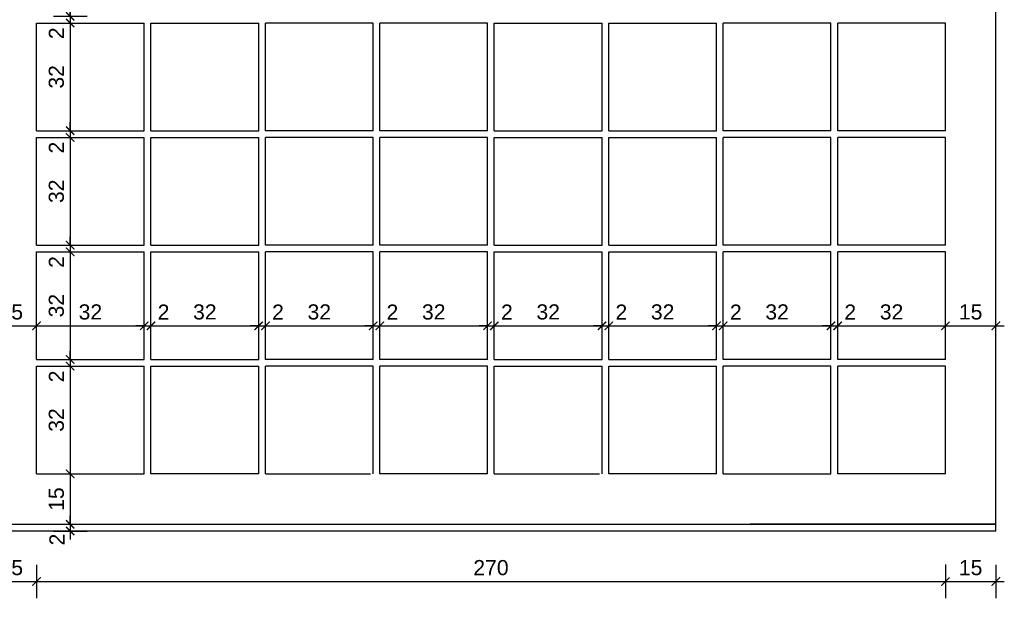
# Model space of a CAD drawing. Header units: millimetres. Extents: x 167273 to 188273, y -125105 to -88145.
# Tile 41 of 210: x 175360 to 175653, y -124133 to -123961. Entities that reach past the tile are written whole.
import ezdxf

# ---------------------------------------------------------------- set-up
doc = ezdxf.new("R2010")
doc.units = ezdxf.units.MM
doc.header["$PDMODE"] = 35
doc.header["$PDSIZE"] = 5
for name, color, linetype in [('a-wymiary', 9, 'Continuous'), ('b-widokowa', 7, 'Continuous'), ('WYMIAR_PODST', 161, 'Continuous')]:
    doc.layers.add(name, color=color, linetype=linetype)
doc.styles.add('PPAB_25', font='ARIAL.TTF', dxfattribs={"height": 4.5})
doc.dimstyles.new('PPAB_25', dxfattribs={"dimscale": 0, "dimtxt": 4.5, "dimasz": 2.5, "dimexe": 5, "dimexo": 5, "dimgap": 1.8, "dimtad": 1, "dimdec": 0, "dimrnd": 0.5, "dimzin": 0, "dimdsep": 46, "dimtxsty": 'PPAB_25', "dimblk": 'ARCHTICK', "dimcen": 0.09, "dimdle": 2.5, "dimclrd": 9, "dimclre": 9, "dimclrt": 161, "dimadec": 0, "dimazin": 0, "dimtfac": 1, "dimtdec": 0, "dimtofl": 0, "dimtmove": 2, "dimatfit": 3, "dimldrblk": 'ARCHTICK', "dimfxl": 0, "dimtolj": 1, "dimtzin": 0, "dimarcsym": 0})

# ---------------------------------------------------------------- blocks, each defined once
blk = doc.blocks.new('_ArchTick')
at = {"layer": 'WYMIAR_PODST', "color": 0, "const_width": 0.15}
blk.add_lwpolyline([(-0.5, -0.5), (0.5, 0.5)], dxfattribs=at)
blk = doc.blocks.new('*D459')
at = {"layer": 'a-wymiary', "color": 9, "lineweight": -2}
for p, q in [((175375.01, -123925.71), (175375.01, -123962.71)), ((175370.01, -123928.21), (175380.01, -123928.21)), ((175370.01, -123960.21), (175380.01, -123960.21))]:
    blk.add_line(p, q, dxfattribs=at)
at = {"layer": 'Defpoints', "color": 0}
for p in [(175365.01, -123928.21), (175365.01, -123960.21), (175375.01, -123960.21)]:
    blk.add_point(p, dxfattribs=at)
at = {"layer": 'a-wymiary', "color": 9, "lineweight": -2, "xscale": 2.5, "yscale": 2.5, "zscale": 2.5}
for p, rotation in [((175375.01, -123928.21), 90), ((175375.01, -123960.21), 270)]:
    blk.add_blockref('_ArchTick', p, dxfattribs=dict(at, rotation=rotation))
at = {"layer": 'a-wymiary', "color": 161, "insert": (175370.91, -123944.21), "char_height": 4.5, "attachment_point": 5, "rotation": 90, "style": 'PPAB_25'}
blk.add_mtext('\\A1;32', dxfattribs=at)
blk = doc.blocks.new('*D460')
at = {"layer": 'a-wymiary', "color": 9, "lineweight": -2}
for p, q in [((175375.01, -123959.71), (175375.01, -123996.71)), ((175370.01, -123962.21), (175380.01, -123962.21)), ((175370.01, -123994.21), (175380.01, -123994.21))]:
    blk.add_line(p, q, dxfattribs=at)
at = {"layer": 'Defpoints', "color": 0}
for p in [(175365.01, -123962.21), (175365.01, -123994.21), (175375.01, -123994.21)]:
    blk.add_point(p, dxfattribs=at)
at = {"layer": 'a-wymiary', "color": 9, "lineweight": -2, "xscale": 2.5, "yscale": 2.5, "zscale": 2.5}
for p, rotation in [((175375.01, -123962.21), 90), ((175375.01, -123994.21), 270)]:
    blk.add_blockref('_ArchTick', p, dxfattribs=dict(at, rotation=rotation))
at = {"layer": 'a-wymiary', "color": 161, "insert": (175370.91, -123978.21), "char_height": 4.5, "attachment_point": 5, "rotation": 90, "style": 'PPAB_25'}
blk.add_mtext('\\A1;32', dxfattribs=at)
blk = doc.blocks.new('*D461')
at = {"layer": 'a-wymiary', "color": 9, "lineweight": -2}
for p, q in [((175370.01, -123996.21), (175380.01, -123996.21)), ((175375.01, -123993.71), (175375.01, -124030.71)), ((175370.01, -124028.21), (175380.01, -124028.21))]:
    blk.add_line(p, q, dxfattribs=at)
at = {"layer": 'Defpoints', "color": 0}
for p in [(175365.01, -123996.21), (175365.01, -124028.21), (175375.01, -124028.21)]:
    blk.add_point(p, dxfattribs=at)
at = {"layer": 'a-wymiary', "color": 9, "lineweight": -2, "xscale": 2.5, "yscale": 2.5, "zscale": 2.5}
for p, rotation in [((175375.01, -123996.21), 90), ((175375.01, -124028.21), 270)]:
    blk.add_blockref('_ArchTick', p, dxfattribs=dict(at, rotation=rotation))
at = {"layer": 'a-wymiary', "color": 161, "insert": (175370.91, -124012.21), "char_height": 4.5, "attachment_point": 5, "rotation": 90, "style": 'PPAB_25'}
blk.add_mtext('\\A1;32', dxfattribs=at)
blk = doc.blocks.new('*D462')
at = {"layer": 'a-wymiary', "color": 9, "lineweight": -2}
for p, q in [((175375.01, -124027.71), (175375.01, -124064.71)), ((175370.01, -124030.21), (175380.01, -124030.21)), ((175370.01, -124062.21), (175380.01, -124062.21))]:
    blk.add_line(p, q, dxfattribs=at)
at = {"layer": 'Defpoints', "color": 0}
for p in [(175365.01, -124030.21), (175365.01, -124062.21), (175375.01, -124062.21)]:
    blk.add_point(p, dxfattribs=at)
at = {"layer": 'a-wymiary', "color": 9, "lineweight": -2, "xscale": 2.5, "yscale": 2.5, "zscale": 2.5}
for p, rotation in [((175375.01, -124030.21), 90), ((175375.01, -124062.21), 270)]:
    blk.add_blockref('_ArchTick', p, dxfattribs=dict(at, rotation=rotation))
at = {"layer": 'a-wymiary', "color": 161, "insert": (175370.91, -124046.21), "char_height": 4.5, "attachment_point": 5, "rotation": 90, "style": 'PPAB_25'}
blk.add_mtext('\\A1;32', dxfattribs=at)
blk = doc.blocks.new('*D463')
at = {"layer": 'a-wymiary', "color": 9, "lineweight": -2}
for p, q in [((175375.01, -124062.21), (175375.01, -124059.71)), ((175370.01, -124062.21), (175380.01, -124062.21)), ((175370.01, -124064.21), (175380.01, -124064.21)), ((175375.01, -124064.21), (175375.01, -124066.71))]:
    blk.add_line(p, q, dxfattribs=at)
at = {"layer": 'Defpoints', "color": 0}
for p in [(175365.01, -124062.21), (175365.01, -124064.21), (175375.01, -124064.21)]:
    blk.add_point(p, dxfattribs=at)
at = {"layer": 'a-wymiary', "color": 9, "lineweight": -2, "xscale": 2.5, "yscale": 2.5, "zscale": 2.5}
for p, rotation in [((175375.01, -124062.21), 270), ((175375.01, -124064.21), 90)]:
    blk.add_blockref('_ArchTick', p, dxfattribs=dict(at, rotation=rotation))
at = {"layer": 'a-wymiary', "color": 161, "insert": (175370.91, -124067.24), "char_height": 4.5, "attachment_point": 5, "rotation": 90, "style": 'PPAB_25'}
blk.add_mtext('\\A1;2', dxfattribs=at)
blk = doc.blocks.new('*D464')
at = {"layer": 'a-wymiary', "color": 9, "lineweight": -2}
for p, q in [((175375.01, -124061.71), (175375.01, -124098.71)), ((175370.01, -124064.21), (175380.01, -124064.21)), ((175370.01, -124096.21), (175380.01, -124096.21))]:
    blk.add_line(p, q, dxfattribs=at)
at = {"layer": 'Defpoints', "color": 0}
for p in [(175365.01, -124064.21), (175365.01, -124096.21), (175375.01, -124096.21)]:
    blk.add_point(p, dxfattribs=at)
at = {"layer": 'a-wymiary', "color": 9, "lineweight": -2, "xscale": 2.5, "yscale": 2.5, "zscale": 2.5}
for p, rotation in [((175375.01, -124064.21), 90), ((175375.01, -124096.21), 270)]:
    blk.add_blockref('_ArchTick', p, dxfattribs=dict(at, rotation=rotation))
at = {"layer": 'a-wymiary', "color": 161, "insert": (175370.91, -124080.21), "char_height": 4.5, "attachment_point": 5, "rotation": 90, "style": 'PPAB_25'}
blk.add_mtext('\\A1;32', dxfattribs=at)
blk = doc.blocks.new('*D465')
at = {"layer": 'a-wymiary', "color": 9, "lineweight": -2}
for p, q in [((175375.01, -124093.71), (175375.01, -124113.71)), ((175370.01, -124096.21), (175380.01, -124096.21)), ((175370.01, -124111.21), (175380.01, -124111.21))]:
    blk.add_line(p, q, dxfattribs=at)
at = {"layer": 'Defpoints', "color": 0}
for p in [(175365.01, -124096.21), (175365.01, -124111.21), (175375.01, -124111.21)]:
    blk.add_point(p, dxfattribs=at)
at = {"layer": 'a-wymiary', "color": 9, "lineweight": -2, "xscale": 2.5, "yscale": 2.5, "zscale": 2.5}
for p, rotation in [((175375.01, -124096.21), 90), ((175375.01, -124111.21), 270)]:
    blk.add_blockref('_ArchTick', p, dxfattribs=dict(at, rotation=rotation))
at = {"layer": 'a-wymiary', "color": 161, "insert": (175370.91, -124103.71), "char_height": 4.5, "attachment_point": 5, "rotation": 90, "style": 'PPAB_25'}
blk.add_mtext('\\A1;15', dxfattribs=at)
blk = doc.blocks.new('*D466')
at = {"layer": 'a-wymiary', "color": 9, "lineweight": -2}
for p, q in [((175375.01, -124111.21), (175375.01, -124108.71)), ((175370.01, -124111.21), (175380.01, -124111.21)), ((175370.01, -124113.21), (175380.01, -124113.21)), ((175375.01, -124113.21), (175375.01, -124115.71))]:
    blk.add_line(p, q, dxfattribs=at)
at = {"layer": 'Defpoints', "color": 0}
for p in [(175365.01, -124111.21), (175365.01, -124113.21), (175375.01, -124113.21)]:
    blk.add_point(p, dxfattribs=at)
at = {"layer": 'a-wymiary', "color": 9, "lineweight": -2, "xscale": 2.5, "yscale": 2.5, "zscale": 2.5}
for p, rotation in [((175375.01, -124111.21), 270), ((175375.01, -124113.21), 90)]:
    blk.add_blockref('_ArchTick', p, dxfattribs=dict(at, rotation=rotation))
at = {"layer": 'a-wymiary', "color": 161, "insert": (175371.08, -124115.74), "char_height": 4.5, "attachment_point": 5, "rotation": 90, "style": 'PPAB_25'}
blk.add_mtext('\\A1;2', dxfattribs=at)
blk = doc.blocks.new('*D467')
at = {"layer": 'a-wymiary', "color": 9, "lineweight": -2}
for p, q in [((175375.01, -124028.21), (175375.01, -124025.71)), ((175370.01, -124028.21), (175380.01, -124028.21)), ((175370.01, -124030.21), (175380.01, -124030.21)), ((175375.01, -124030.21), (175375.01, -124032.71))]:
    blk.add_line(p, q, dxfattribs=at)
at = {"layer": 'Defpoints', "color": 0}
for p in [(175365.01, -124028.21), (175365.01, -124030.21), (175375.01, -124030.21)]:
    blk.add_point(p, dxfattribs=at)
at = {"layer": 'a-wymiary', "color": 9, "lineweight": -2, "xscale": 2.5, "yscale": 2.5, "zscale": 2.5}
for p, rotation in [((175375.01, -124028.21), 270), ((175375.01, -124030.21), 90)]:
    blk.add_blockref('_ArchTick', p, dxfattribs=dict(at, rotation=rotation))
at = {"layer": 'a-wymiary', "color": 161, "insert": (175370.91, -124033.24), "char_height": 4.5, "attachment_point": 5, "rotation": 90, "style": 'PPAB_25'}
blk.add_mtext('\\A1;2', dxfattribs=at)
blk = doc.blocks.new('*D468')
at = {"layer": 'a-wymiary', "color": 9, "lineweight": -2}
for p, q in [((175375.01, -123994.21), (175375.01, -123991.71)), ((175370.01, -123994.21), (175380.01, -123994.21)), ((175370.01, -123996.21), (175380.01, -123996.21)), ((175375.01, -123996.21), (175375.01, -123998.71))]:
    blk.add_line(p, q, dxfattribs=at)
at = {"layer": 'Defpoints', "color": 0}
for p in [(175365.01, -123994.21), (175365.01, -123996.21), (175375.01, -123996.21)]:
    blk.add_point(p, dxfattribs=at)
at = {"layer": 'a-wymiary', "color": 9, "lineweight": -2, "xscale": 2.5, "yscale": 2.5, "zscale": 2.5}
for p, rotation in [((175375.01, -123994.21), 270), ((175375.01, -123996.21), 90)]:
    blk.add_blockref('_ArchTick', p, dxfattribs=dict(at, rotation=rotation))
at = {"layer": 'a-wymiary', "color": 161, "insert": (175370.91, -123999.24), "char_height": 4.5, "attachment_point": 5, "rotation": 90, "style": 'PPAB_25'}
blk.add_mtext('\\A1;2', dxfattribs=at)
blk = doc.blocks.new('*D469')
at = {"layer": 'a-wymiary', "color": 9, "lineweight": -2}
for p, q in [((175375.01, -123960.21), (175375.01, -123957.71)), ((175370.01, -123960.21), (175380.01, -123960.21)), ((175370.01, -123962.21), (175380.01, -123962.21)), ((175375.01, -123962.21), (175375.01, -123964.71))]:
    blk.add_line(p, q, dxfattribs=at)
at = {"layer": 'Defpoints', "color": 0}
for p in [(175365.01, -123960.21), (175365.01, -123962.21), (175375.01, -123962.21)]:
    blk.add_point(p, dxfattribs=at)
at = {"layer": 'a-wymiary', "color": 9, "lineweight": -2, "xscale": 2.5, "yscale": 2.5, "zscale": 2.5}
for p, rotation in [((175375.01, -123960.21), 270), ((175375.01, -123962.21), 90)]:
    blk.add_blockref('_ArchTick', p, dxfattribs=dict(at, rotation=rotation))
at = {"layer": 'a-wymiary', "color": 161, "insert": (175370.91, -123965.24), "char_height": 4.5, "attachment_point": 5, "rotation": 90, "style": 'PPAB_25'}
blk.add_mtext('\\A1;2', dxfattribs=at)
blk = doc.blocks.new('*D471')
at = {"layer": 'a-wymiary', "color": 9, "lineweight": -2}
for p, q in [((175350.01, -124057.21), (175350.01, -124047.21)), ((175365.01, -124057.21), (175365.01, -124047.21)), ((175347.51, -124052.21), (175367.51, -124052.21))]:
    blk.add_line(p, q, dxfattribs=at)
at = {"layer": 'Defpoints', "color": 0}
for p in [(175365.01, -124052.21), (175350.01, -124062.21), (175365.01, -124062.21)]:
    blk.add_point(p, dxfattribs=at)
at = {"layer": 'a-wymiary', "color": 9, "lineweight": -2, "xscale": 2.5, "yscale": 2.5, "zscale": 2.5, "rotation": 180}
blk.add_blockref('_ArchTick', (175350.01, -124052.21), dxfattribs=at)
at = {"layer": 'a-wymiary', "color": 9, "lineweight": -2, "xscale": 2.5, "yscale": 2.5, "zscale": 2.5}
blk.add_blockref('_ArchTick', (175365.01, -124052.21), dxfattribs=at)
at = {"layer": 'a-wymiary', "color": 161, "insert": (175357.51, -124048.11), "char_height": 4.5, "attachment_point": 5, "style": 'PPAB_25'}
blk.add_mtext('\\A1;15', dxfattribs=at)
blk = doc.blocks.new('*D472')
at = {"layer": 'a-wymiary', "color": 9, "lineweight": -2}
for p, q in [((175365.01, -124057.21), (175365.01, -124047.21)), ((175397.01, -124057.21), (175397.01, -124047.21)), ((175362.51, -124052.21), (175399.51, -124052.21))]:
    blk.add_line(p, q, dxfattribs=at)
at = {"layer": 'Defpoints', "color": 0}
for p in [(175397.01, -124052.21), (175365.01, -124062.21), (175397.01, -124062.21)]:
    blk.add_point(p, dxfattribs=at)
at = {"layer": 'a-wymiary', "color": 9, "lineweight": -2, "xscale": 2.5, "yscale": 2.5, "zscale": 2.5, "rotation": 180}
blk.add_blockref('_ArchTick', (175365.01, -124052.21), dxfattribs=at)
at = {"layer": 'a-wymiary', "color": 9, "lineweight": -2, "xscale": 2.5, "yscale": 2.5, "zscale": 2.5}
blk.add_blockref('_ArchTick', (175397.01, -124052.21), dxfattribs=at)
at = {"layer": 'a-wymiary', "color": 161, "insert": (175381.01, -124048.11), "char_height": 4.5, "attachment_point": 5, "style": 'PPAB_25'}
blk.add_mtext('\\A1;32', dxfattribs=at)
blk = doc.blocks.new('*D473')
at = {"layer": 'a-wymiary', "color": 9, "lineweight": -2}
for p, q in [((175397.01, -124057.21), (175397.01, -124047.21)), ((175399.01, -124057.21), (175399.01, -124047.21)), ((175397.01, -124052.21), (175394.51, -124052.21)), ((175399.01, -124052.21), (175401.51, -124052.21))]:
    blk.add_line(p, q, dxfattribs=at)
at = {"layer": 'Defpoints', "color": 0}
for p in [(175399.01, -124052.21), (175397.01, -124062.21), (175399.01, -124062.21)]:
    blk.add_point(p, dxfattribs=at)
at = {"layer": 'a-wymiary', "color": 9, "lineweight": -2, "xscale": 2.5, "yscale": 2.5, "zscale": 2.5}
blk.add_blockref('_ArchTick', (175397.01, -124052.21), dxfattribs=at)
at = {"layer": 'a-wymiary', "color": 9, "lineweight": -2, "xscale": 2.5, "yscale": 2.5, "zscale": 2.5, "rotation": 180}
blk.add_blockref('_ArchTick', (175399.01, -124052.21), dxfattribs=at)
at = {"layer": 'a-wymiary', "color": 161, "insert": (175402.74, -124048.13), "char_height": 4.5, "attachment_point": 5, "style": 'PPAB_25'}
blk.add_mtext('\\A1;2', dxfattribs=at)
blk = doc.blocks.new('*D474')
at = {"layer": 'a-wymiary', "color": 9, "lineweight": -2}
for p, q in [((175399.01, -124057.21), (175399.01, -124047.21)), ((175431.01, -124057.21), (175431.01, -124047.21)), ((175396.51, -124052.21), (175433.51, -124052.21))]:
    blk.add_line(p, q, dxfattribs=at)
at = {"layer": 'Defpoints', "color": 0}
for p in [(175431.01, -124052.21), (175399.01, -124062.21), (175431.01, -124062.21)]:
    blk.add_point(p, dxfattribs=at)
at = {"layer": 'a-wymiary', "color": 9, "lineweight": -2, "xscale": 2.5, "yscale": 2.5, "zscale": 2.5, "rotation": 180}
blk.add_blockref('_ArchTick', (175399.01, -124052.21), dxfattribs=at)
at = {"layer": 'a-wymiary', "color": 9, "lineweight": -2, "xscale": 2.5, "yscale": 2.5, "zscale": 2.5}
blk.add_blockref('_ArchTick', (175431.01, -124052.21), dxfattribs=at)
at = {"layer": 'a-wymiary', "color": 161, "insert": (175415.01, -124048.11), "char_height": 4.5, "attachment_point": 5, "style": 'PPAB_25'}
blk.add_mtext('\\A1;32', dxfattribs=at)
blk = doc.blocks.new('*D475')
at = {"layer": 'a-wymiary', "color": 9, "lineweight": -2}
for p, q in [((175433.01, -124057.21), (175433.01, -124047.21)), ((175465.01, -124057.21), (175465.01, -124047.21)), ((175430.51, -124052.21), (175467.51, -124052.21))]:
    blk.add_line(p, q, dxfattribs=at)
at = {"layer": 'Defpoints', "color": 0}
for p in [(175465.01, -124052.21), (175433.01, -124062.21), (175465.01, -124062.21)]:
    blk.add_point(p, dxfattribs=at)
at = {"layer": 'a-wymiary', "color": 9, "lineweight": -2, "xscale": 2.5, "yscale": 2.5, "zscale": 2.5, "rotation": 180}
blk.add_blockref('_ArchTick', (175433.01, -124052.21), dxfattribs=at)
at = {"layer": 'a-wymiary', "color": 9, "lineweight": -2, "xscale": 2.5, "yscale": 2.5, "zscale": 2.5}
blk.add_blockref('_ArchTick', (175465.01, -124052.21), dxfattribs=at)
at = {"layer": 'a-wymiary', "color": 161, "insert": (175449.01, -124048.11), "char_height": 4.5, "attachment_point": 5, "style": 'PPAB_25'}
blk.add_mtext('\\A1;32', dxfattribs=at)
blk = doc.blocks.new('*D476')
at = {"layer": 'a-wymiary', "color": 9, "lineweight": -2}
for p, q in [((175467.01, -124057.21), (175467.01, -124047.21)), ((175499.01, -124057.21), (175499.01, -124047.21)), ((175464.51, -124052.21), (175501.51, -124052.21))]:
    blk.add_line(p, q, dxfattribs=at)
at = {"layer": 'Defpoints', "color": 0}
for p in [(175499.01, -124052.21), (175467.01, -124062.21), (175499.01, -124062.21)]:
    blk.add_point(p, dxfattribs=at)
at = {"layer": 'a-wymiary', "color": 9, "lineweight": -2, "xscale": 2.5, "yscale": 2.5, "zscale": 2.5, "rotation": 180}
blk.add_blockref('_ArchTick', (175467.01, -124052.21), dxfattribs=at)
at = {"layer": 'a-wymiary', "color": 9, "lineweight": -2, "xscale": 2.5, "yscale": 2.5, "zscale": 2.5}
blk.add_blockref('_ArchTick', (175499.01, -124052.21), dxfattribs=at)
at = {"layer": 'a-wymiary', "color": 161, "insert": (175483.01, -124048.11), "char_height": 4.5, "attachment_point": 5, "style": 'PPAB_25'}
blk.add_mtext('\\A1;32', dxfattribs=at)
blk = doc.blocks.new('*D477')
at = {"layer": 'a-wymiary', "color": 9, "lineweight": -2}
for p, q in [((175501.01, -124057.21), (175501.01, -124047.21)), ((175533.01, -124057.21), (175533.01, -124047.21)), ((175498.51, -124052.21), (175535.51, -124052.21))]:
    blk.add_line(p, q, dxfattribs=at)
at = {"layer": 'Defpoints', "color": 0}
for p in [(175533.01, -124052.21), (175501.01, -124062.21), (175533.01, -124062.21)]:
    blk.add_point(p, dxfattribs=at)
at = {"layer": 'a-wymiary', "color": 9, "lineweight": -2, "xscale": 2.5, "yscale": 2.5, "zscale": 2.5, "rotation": 180}
blk.add_blockref('_ArchTick', (175501.01, -124052.21), dxfattribs=at)
at = {"layer": 'a-wymiary', "color": 9, "lineweight": -2, "xscale": 2.5, "yscale": 2.5, "zscale": 2.5}
blk.add_blockref('_ArchTick', (175533.01, -124052.21), dxfattribs=at)
at = {"layer": 'a-wymiary', "color": 161, "insert": (175517.01, -124048.11), "char_height": 4.5, "attachment_point": 5, "style": 'PPAB_25'}
blk.add_mtext('\\A1;32', dxfattribs=at)
blk = doc.blocks.new('*D478')
at = {"layer": 'a-wymiary', "color": 9, "lineweight": -2}
for p, q in [((175535.01, -124057.21), (175535.01, -124047.21)), ((175567.01, -124057.21), (175567.01, -124047.21)), ((175532.51, -124052.21), (175569.51, -124052.21))]:
    blk.add_line(p, q, dxfattribs=at)
at = {"layer": 'Defpoints', "color": 0}
for p in [(175567.01, -124052.21), (175535.01, -124062.21), (175567.01, -124062.21)]:
    blk.add_point(p, dxfattribs=at)
at = {"layer": 'a-wymiary', "color": 9, "lineweight": -2, "xscale": 2.5, "yscale": 2.5, "zscale": 2.5, "rotation": 180}
blk.add_blockref('_ArchTick', (175535.01, -124052.21), dxfattribs=at)
at = {"layer": 'a-wymiary', "color": 9, "lineweight": -2, "xscale": 2.5, "yscale": 2.5, "zscale": 2.5}
blk.add_blockref('_ArchTick', (175567.01, -124052.21), dxfattribs=at)
at = {"layer": 'a-wymiary', "color": 161, "insert": (175551.01, -124048.11), "char_height": 4.5, "attachment_point": 5, "style": 'PPAB_25'}
blk.add_mtext('\\A1;32', dxfattribs=at)
blk = doc.blocks.new('*D479')
at = {"layer": 'a-wymiary', "color": 9, "lineweight": -2}
for p, q in [((175569.01, -124057.21), (175569.01, -124047.21)), ((175601.01, -124057.21), (175601.01, -124047.21)), ((175566.51, -124052.21), (175603.51, -124052.21))]:
    blk.add_line(p, q, dxfattribs=at)
at = {"layer": 'Defpoints', "color": 0}
for p in [(175601.01, -124052.21), (175569.01, -124062.21), (175601.01, -124062.21)]:
    blk.add_point(p, dxfattribs=at)
at = {"layer": 'a-wymiary', "color": 9, "lineweight": -2, "xscale": 2.5, "yscale": 2.5, "zscale": 2.5, "rotation": 180}
blk.add_blockref('_ArchTick', (175569.01, -124052.21), dxfattribs=at)
at = {"layer": 'a-wymiary', "color": 9, "lineweight": -2, "xscale": 2.5, "yscale": 2.5, "zscale": 2.5}
blk.add_blockref('_ArchTick', (175601.01, -124052.21), dxfattribs=at)
at = {"layer": 'a-wymiary', "color": 161, "insert": (175585.01, -124048.11), "char_height": 4.5, "attachment_point": 5, "style": 'PPAB_25'}
blk.add_mtext('\\A1;32', dxfattribs=at)
blk = doc.blocks.new('*D480')
at = {"layer": 'a-wymiary', "color": 9, "lineweight": -2}
for p, q in [((175603.01, -124057.21), (175603.01, -124047.21)), ((175635.01, -124057.21), (175635.01, -124047.21)), ((175600.51, -124052.21), (175637.51, -124052.21))]:
    blk.add_line(p, q, dxfattribs=at)
at = {"layer": 'Defpoints', "color": 0}
for p in [(175635.01, -124052.21), (175603.01, -124062.21), (175635.01, -124062.21)]:
    blk.add_point(p, dxfattribs=at)
at = {"layer": 'a-wymiary', "color": 9, "lineweight": -2, "xscale": 2.5, "yscale": 2.5, "zscale": 2.5, "rotation": 180}
blk.add_blockref('_ArchTick', (175603.01, -124052.21), dxfattribs=at)
at = {"layer": 'a-wymiary', "color": 9, "lineweight": -2, "xscale": 2.5, "yscale": 2.5, "zscale": 2.5}
blk.add_blockref('_ArchTick', (175635.01, -124052.21), dxfattribs=at)
at = {"layer": 'a-wymiary', "color": 161, "insert": (175619.01, -124048.11), "char_height": 4.5, "attachment_point": 5, "style": 'PPAB_25'}
blk.add_mtext('\\A1;32', dxfattribs=at)
blk = doc.blocks.new('*D481')
at = {"layer": 'a-wymiary', "color": 9, "lineweight": -2}
for p, q in [((175635.01, -124057.21), (175635.01, -124047.21)), ((175650.01, -124057.21), (175650.01, -124047.21)), ((175632.51, -124052.21), (175652.51, -124052.21))]:
    blk.add_line(p, q, dxfattribs=at)
at = {"layer": 'Defpoints', "color": 0}
for p in [(175650.01, -124052.21), (175635.01, -124062.21), (175650.01, -124062.21)]:
    blk.add_point(p, dxfattribs=at)
at = {"layer": 'a-wymiary', "color": 9, "lineweight": -2, "xscale": 2.5, "yscale": 2.5, "zscale": 2.5, "rotation": 180}
blk.add_blockref('_ArchTick', (175635.01, -124052.21), dxfattribs=at)
at = {"layer": 'a-wymiary', "color": 9, "lineweight": -2, "xscale": 2.5, "yscale": 2.5, "zscale": 2.5}
blk.add_blockref('_ArchTick', (175650.01, -124052.21), dxfattribs=at)
at = {"layer": 'a-wymiary', "color": 161, "insert": (175642.51, -124048.11), "char_height": 4.5, "attachment_point": 5, "style": 'PPAB_25'}
blk.add_mtext('\\A1;15', dxfattribs=at)
blk = doc.blocks.new('*D482')
at = {"layer": 'a-wymiary', "color": 9, "lineweight": -2}
for p, q in [((175431.01, -124057.21), (175431.01, -124047.21)), ((175433.01, -124057.21), (175433.01, -124047.21)), ((175431.01, -124052.21), (175428.51, -124052.21)), ((175433.01, -124052.21), (175435.51, -124052.21))]:
    blk.add_line(p, q, dxfattribs=at)
at = {"layer": 'Defpoints', "color": 0}
for p in [(175433.01, -124052.21), (175431.01, -124062.21), (175433.01, -124062.21)]:
    blk.add_point(p, dxfattribs=at)
at = {"layer": 'a-wymiary', "color": 9, "lineweight": -2, "xscale": 2.5, "yscale": 2.5, "zscale": 2.5}
blk.add_blockref('_ArchTick', (175431.01, -124052.21), dxfattribs=at)
at = {"layer": 'a-wymiary', "color": 9, "lineweight": -2, "xscale": 2.5, "yscale": 2.5, "zscale": 2.5, "rotation": 180}
blk.add_blockref('_ArchTick', (175433.01, -124052.21), dxfattribs=at)
at = {"layer": 'a-wymiary', "color": 161, "insert": (175436.74, -124048.13), "char_height": 4.5, "attachment_point": 5, "style": 'PPAB_25'}
blk.add_mtext('\\A1;2', dxfattribs=at)
blk = doc.blocks.new('*D483')
at = {"layer": 'a-wymiary', "color": 9, "lineweight": -2}
for p, q in [((175465.01, -124057.21), (175465.01, -124047.21)), ((175467.01, -124057.21), (175467.01, -124047.21)), ((175465.01, -124052.21), (175462.51, -124052.21)), ((175467.01, -124052.21), (175469.51, -124052.21))]:
    blk.add_line(p, q, dxfattribs=at)
at = {"layer": 'Defpoints', "color": 0}
for p in [(175467.01, -124052.21), (175465.01, -124062.21), (175467.01, -124062.21)]:
    blk.add_point(p, dxfattribs=at)
at = {"layer": 'a-wymiary', "color": 9, "lineweight": -2, "xscale": 2.5, "yscale": 2.5, "zscale": 2.5}
blk.add_blockref('_ArchTick', (175465.01, -124052.21), dxfattribs=at)
at = {"layer": 'a-wymiary', "color": 9, "lineweight": -2, "xscale": 2.5, "yscale": 2.5, "zscale": 2.5, "rotation": 180}
blk.add_blockref('_ArchTick', (175467.01, -124052.21), dxfattribs=at)
at = {"layer": 'a-wymiary', "color": 161, "insert": (175470.74, -124048.13), "char_height": 4.5, "attachment_point": 5, "style": 'PPAB_25'}
blk.add_mtext('\\A1;2', dxfattribs=at)
blk = doc.blocks.new('*D484')
at = {"layer": 'a-wymiary', "color": 9, "lineweight": -2}
for p, q in [((175499.01, -124057.21), (175499.01, -124047.21)), ((175501.01, -124057.21), (175501.01, -124047.21)), ((175499.01, -124052.21), (175496.51, -124052.21)), ((175501.01, -124052.21), (175503.51, -124052.21))]:
    blk.add_line(p, q, dxfattribs=at)
at = {"layer": 'Defpoints', "color": 0}
for p in [(175501.01, -124052.21), (175499.01, -124062.21), (175501.01, -124062.21)]:
    blk.add_point(p, dxfattribs=at)
at = {"layer": 'a-wymiary', "color": 9, "lineweight": -2, "xscale": 2.5, "yscale": 2.5, "zscale": 2.5}
blk.add_blockref('_ArchTick', (175499.01, -124052.21), dxfattribs=at)
at = {"layer": 'a-wymiary', "color": 9, "lineweight": -2, "xscale": 2.5, "yscale": 2.5, "zscale": 2.5, "rotation": 180}
blk.add_blockref('_ArchTick', (175501.01, -124052.21), dxfattribs=at)
at = {"layer": 'a-wymiary', "color": 161, "insert": (175504.74, -124048.13), "char_height": 4.5, "attachment_point": 5, "style": 'PPAB_25'}
blk.add_mtext('\\A1;2', dxfattribs=at)
blk = doc.blocks.new('*D485')
at = {"layer": 'a-wymiary', "color": 9, "lineweight": -2}
for p, q in [((175533.01, -124057.21), (175533.01, -124047.21)), ((175535.01, -124057.21), (175535.01, -124047.21)), ((175533.01, -124052.21), (175530.51, -124052.21)), ((175535.01, -124052.21), (175537.51, -124052.21))]:
    blk.add_line(p, q, dxfattribs=at)
at = {"layer": 'Defpoints', "color": 0}
for p in [(175535.01, -124052.21), (175533.01, -124062.21), (175535.01, -124062.21)]:
    blk.add_point(p, dxfattribs=at)
at = {"layer": 'a-wymiary', "color": 9, "lineweight": -2, "xscale": 2.5, "yscale": 2.5, "zscale": 2.5}
blk.add_blockref('_ArchTick', (175533.01, -124052.21), dxfattribs=at)
at = {"layer": 'a-wymiary', "color": 9, "lineweight": -2, "xscale": 2.5, "yscale": 2.5, "zscale": 2.5, "rotation": 180}
blk.add_blockref('_ArchTick', (175535.01, -124052.21), dxfattribs=at)
at = {"layer": 'a-wymiary', "color": 161, "insert": (175538.74, -124048.13), "char_height": 4.5, "attachment_point": 5, "style": 'PPAB_25'}
blk.add_mtext('\\A1;2', dxfattribs=at)
blk = doc.blocks.new('*D486')
at = {"layer": 'a-wymiary', "color": 9, "lineweight": -2}
for p, q in [((175567.01, -124057.21), (175567.01, -124047.21)), ((175569.01, -124057.21), (175569.01, -124047.21)), ((175567.01, -124052.21), (175564.51, -124052.21)), ((175569.01, -124052.21), (175571.51, -124052.21))]:
    blk.add_line(p, q, dxfattribs=at)
at = {"layer": 'Defpoints', "color": 0}
for p in [(175569.01, -124052.21), (175567.01, -124062.21), (175569.01, -124062.21)]:
    blk.add_point(p, dxfattribs=at)
at = {"layer": 'a-wymiary', "color": 9, "lineweight": -2, "xscale": 2.5, "yscale": 2.5, "zscale": 2.5}
blk.add_blockref('_ArchTick', (175567.01, -124052.21), dxfattribs=at)
at = {"layer": 'a-wymiary', "color": 9, "lineweight": -2, "xscale": 2.5, "yscale": 2.5, "zscale": 2.5, "rotation": 180}
blk.add_blockref('_ArchTick', (175569.01, -124052.21), dxfattribs=at)
at = {"layer": 'a-wymiary', "color": 161, "insert": (175572.74, -124048.13), "char_height": 4.5, "attachment_point": 5, "style": 'PPAB_25'}
blk.add_mtext('\\A1;2', dxfattribs=at)
blk = doc.blocks.new('*D487')
at = {"layer": 'a-wymiary', "color": 9, "lineweight": -2}
for p, q in [((175601.01, -124057.21), (175601.01, -124047.21)), ((175603.01, -124057.21), (175603.01, -124047.21)), ((175601.01, -124052.21), (175598.51, -124052.21)), ((175603.01, -124052.21), (175605.51, -124052.21))]:
    blk.add_line(p, q, dxfattribs=at)
at = {"layer": 'Defpoints', "color": 0}
for p in [(175603.01, -124052.21), (175601.01, -124062.21), (175603.01, -124062.21)]:
    blk.add_point(p, dxfattribs=at)
at = {"layer": 'a-wymiary', "color": 9, "lineweight": -2, "xscale": 2.5, "yscale": 2.5, "zscale": 2.5}
blk.add_blockref('_ArchTick', (175601.01, -124052.21), dxfattribs=at)
at = {"layer": 'a-wymiary', "color": 9, "lineweight": -2, "xscale": 2.5, "yscale": 2.5, "zscale": 2.5, "rotation": 180}
blk.add_blockref('_ArchTick', (175603.01, -124052.21), dxfattribs=at)
at = {"layer": 'a-wymiary', "color": 161, "insert": (175606.74, -124048.13), "char_height": 4.5, "attachment_point": 5, "style": 'PPAB_25'}
blk.add_mtext('\\A1;2', dxfattribs=at)
blk = doc.blocks.new('*D513')
at = {"layer": 'a-wymiary', "color": 9, "lineweight": -2}
for p, q in [((175350.01, -124123.21), (175350.01, -124133.21)), ((175365.01, -124123.21), (175365.01, -124133.21)), ((175347.51, -124128.21), (175367.51, -124128.21))]:
    blk.add_line(p, q, dxfattribs=at)
at = {"layer": 'Defpoints', "color": 0}
for p in [(175350.01, -124118.21), (175365.01, -124118.21), (175365.01, -124128.21)]:
    blk.add_point(p, dxfattribs=at)
at = {"layer": 'a-wymiary', "color": 9, "lineweight": -2, "xscale": 2.5, "yscale": 2.5, "zscale": 2.5, "rotation": 180}
blk.add_blockref('_ArchTick', (175350.01, -124128.21), dxfattribs=at)
at = {"layer": 'a-wymiary', "color": 9, "lineweight": -2, "xscale": 2.5, "yscale": 2.5, "zscale": 2.5}
blk.add_blockref('_ArchTick', (175365.01, -124128.21), dxfattribs=at)
at = {"layer": 'a-wymiary', "color": 161, "insert": (175357.51, -124124.11), "char_height": 4.5, "attachment_point": 5, "style": 'PPAB_25'}
blk.add_mtext('\\A1;15', dxfattribs=at)
blk = doc.blocks.new('*D514')
at = {"layer": 'a-wymiary', "color": 9, "lineweight": -2}
for p, q in [((175365.01, -124123.21), (175365.01, -124133.21)), ((175635.01, -124123.21), (175635.01, -124133.21)), ((175362.51, -124128.21), (175637.51, -124128.21))]:
    blk.add_line(p, q, dxfattribs=at)
at = {"layer": 'Defpoints', "color": 0}
for p in [(175365.01, -124118.21), (175635.01, -124118.21), (175635.01, -124128.21)]:
    blk.add_point(p, dxfattribs=at)
at = {"layer": 'a-wymiary', "color": 9, "lineweight": -2, "xscale": 2.5, "yscale": 2.5, "zscale": 2.5, "rotation": 180}
blk.add_blockref('_ArchTick', (175365.01, -124128.21), dxfattribs=at)
at = {"layer": 'a-wymiary', "color": 9, "lineweight": -2, "xscale": 2.5, "yscale": 2.5, "zscale": 2.5}
blk.add_blockref('_ArchTick', (175635.01, -124128.21), dxfattribs=at)
at = {"layer": 'a-wymiary', "color": 161, "insert": (175500.01, -124124.11), "char_height": 4.5, "attachment_point": 5, "style": 'PPAB_25'}
blk.add_mtext('\\A1;270', dxfattribs=at)
blk = doc.blocks.new('*D515')
at = {"layer": 'a-wymiary', "color": 9, "lineweight": -2}
for p, q in [((175635.01, -124123.11), (175635.01, -124133.21)), ((175650.01, -124123.21), (175650.01, -124133.21)), ((175632.51, -124128.21), (175652.51, -124128.21))]:
    blk.add_line(p, q, dxfattribs=at)
at = {"layer": 'Defpoints', "color": 0}
for p in [(175635.01, -124118.11), (175650.01, -124118.21), (175650.01, -124128.21)]:
    blk.add_point(p, dxfattribs=at)
at = {"layer": 'a-wymiary', "color": 9, "lineweight": -2, "xscale": 2.5, "yscale": 2.5, "zscale": 2.5, "rotation": 180}
blk.add_blockref('_ArchTick', (175635.01, -124128.21), dxfattribs=at)
at = {"layer": 'a-wymiary', "color": 9, "lineweight": -2, "xscale": 2.5, "yscale": 2.5, "zscale": 2.5}
blk.add_blockref('_ArchTick', (175650.01, -124128.21), dxfattribs=at)
at = {"layer": 'a-wymiary', "color": 161, "insert": (175642.51, -124124.11), "char_height": 4.5, "attachment_point": 5, "style": 'PPAB_25'}
blk.add_mtext('\\A1;15', dxfattribs=at)

msp = doc.modelspace()

# ---------------------------------------------------------------- linework, layer by layer
at = {"layer": 'b-widokowa', "ltscale": 100}
for p, q in [((175650.01, -124113.21), (175650.01, -123879.21)), ((175365.01, -123962.21), (175397.01, -123962.21)), ((175365.01, -123994.21), (175365.01, -123962.21)), ((175397.01, -123994.21), (175397.01, -123962.21)), ((175399.01, -123962.21), (175431.01, -123962.21)), ((175399.01, -123994.21), (175399.01, -123962.21)), ((175431.01, -123994.21), (175431.01, -123962.21)), ((175465.01, -123962.21), (175433.01, -123962.21)), ((175433.01, -123994.21), (175433.01, -123962.21)), ((175465.01, -123994.21), (175465.01, -123962.21)), ((175499.01, -123962.21), (175467.01, -123962.21)), ((175467.01, -123994.21), (175467.01, -123962.21)), ((175499.01, -123994.21), (175499.01, -123962.21)), ((175501.01, -123994.21), (175501.01, -123962.21)), ((175501.01, -123962.21), (175533.01, -123962.21)), ((175501.01, -123994.21), (175501.01, -123962.21)), ((175533.01, -123994.21), (175533.01, -123962.21)), ((175535.01, -123962.21), (175567.01, -123962.21)), ((175535.01, -123994.21), (175535.01, -123962.21)), ((175567.01, -123994.21), (175567.01, -123962.21)), ((175601.01, -123962.21), (175569.01, -123962.21)), ((175569.01, -123994.21), (175569.01, -123962.21)), ((175601.01, -123994.21), (175601.01, -123962.21)), ((175635.01, -123962.21), (175603.01, -123962.21)), ((175603.01, -123994.21), (175603.01, -123962.21)), ((175635.01, -123994.21), (175635.01, -123962.21)), ((175365.01, -123994.21), (175397.01, -123994.21)), ((175365.01, -123996.21), (175397.01, -123996.21)), ((175365.01, -124028.21), (175365.01, -123996.21)), ((175397.01, -124028.21), (175397.01, -123996.21)), ((175399.01, -123994.21), (175431.01, -123994.21)), ((175399.01, -123996.21), (175431.01, -123996.21)), ((175399.01, -124028.21), (175399.01, -123996.21)), ((175431.01, -124028.21), (175431.01, -123996.21)), ((175465.01, -123994.21), (175433.01, -123994.21)), ((175465.01, -123996.21), (175433.01, -123996.21)), ((175433.01, -124028.21), (175433.01, -123996.21)), ((175465.01, -124028.21), (175465.01, -123996.21)), ((175499.01, -123994.21), (175467.01, -123994.21)), ((175499.01, -123996.21), (175467.01, -123996.21)), ((175467.01, -124028.21), (175467.01, -123996.21)), ((175499.01, -124028.21), (175499.01, -123996.21)), ((175501.01, -123994.21), (175533.01, -123994.21)), ((175501.01, -124028.21), (175501.01, -123996.21)), ((175501.01, -123996.21), (175533.01, -123996.21)), ((175501.01, -124028.21), (175501.01, -123996.21)), ((175533.01, -124028.21), (175533.01, -123996.21)), ((175535.01, -123994.21), (175567.01, -123994.21)), ((175535.01, -123996.21), (175567.01, -123996.21)), ((175535.01, -124028.21), (175535.01, -123996.21)), ((175567.01, -124028.21), (175567.01, -123996.21)), ((175601.01, -123994.21), (175569.01, -123994.21)), ((175601.01, -123996.21), (175569.01, -123996.21)), ((175569.01, -124028.21), (175569.01, -123996.21)), ((175601.01, -124028.21), (175601.01, -123996.21)), ((175635.01, -123994.21), (175603.01, -123994.21)), ((175635.01, -123996.21), (175603.01, -123996.21)), ((175603.01, -124028.21), (175603.01, -123996.21)), ((175635.01, -124028.21), (175635.01, -123996.21)), ((175365.01, -124028.21), (175397.01, -124028.21)), ((175399.01, -124028.21), (175431.01, -124028.21)), ((175465.01, -124028.21), (175433.01, -124028.21)), ((175499.01, -124028.21), (175467.01, -124028.21)), ((175501.01, -124028.21), (175533.01, -124028.21)), ((175535.01, -124028.21), (175567.01, -124028.21)), ((175601.01, -124028.21), (175569.01, -124028.21)), ((175635.01, -124028.21), (175603.01, -124028.21)), ((175365.01, -124030.21), (175397.01, -124030.21)), ((175365.01, -124062.21), (175365.01, -124030.21)), ((175397.01, -124062.21), (175397.01, -124030.21)), ((175399.01, -124030.21), (175431.01, -124030.21)), ((175399.01, -124062.21), (175399.01, -124030.21)), ((175431.01, -124062.21), (175431.01, -124030.21)), ((175465.01, -124030.21), (175433.01, -124030.21)), ((175433.01, -124062.21), (175433.01, -124030.21)), ((175465.01, -124062.21), (175465.01, -124030.21)), ((175499.01, -124030.21), (175467.01, -124030.21)), ((175467.01, -124062.21), (175467.01, -124030.21)), ((175499.01, -124062.21), (175499.01, -124030.21)), ((175501.01, -124062.21), (175501.01, -124030.21)), ((175501.01, -124030.21), (175533.01, -124030.21)), ((175501.01, -124062.21), (175501.01, -124030.21)), ((175533.01, -124062.21), (175533.01, -124030.21)), ((175535.01, -124030.21), (175567.01, -124030.21)), ((175535.01, -124062.21), (175535.01, -124030.21)), ((175567.01, -124062.21), (175567.01, -124030.21)), ((175601.01, -124030.21), (175569.01, -124030.21)), ((175569.01, -124062.21), (175569.01, -124030.21)), ((175601.01, -124062.21), (175601.01, -124030.21)), ((175635.01, -124030.21), (175603.01, -124030.21)), ((175603.01, -124062.21), (175603.01, -124030.21)), ((175635.01, -124062.21), (175635.01, -124030.21)), ((175365.01, -124062.21), (175397.01, -124062.21)), ((175399.01, -124062.21), (175431.01, -124062.21)), ((175465.01, -124062.21), (175433.01, -124062.21)), ((175499.01, -124062.21), (175467.01, -124062.21)), ((175501.01, -124062.21), (175533.01, -124062.21)), ((175535.01, -124062.21), (175567.01, -124062.21)), ((175601.01, -124062.21), (175569.01, -124062.21)), ((175635.01, -124062.21), (175603.01, -124062.21)), ((175365.01, -124064.21), (175397.01, -124064.21)), ((175365.01, -124096.21), (175365.01, -124064.21)), ((175397.01, -124096.21), (175397.01, -124064.21)), ((175399.01, -124064.21), (175431.01, -124064.21)), ((175399.01, -124096.21), (175399.01, -124064.21)), ((175431.01, -124096.21), (175431.01, -124064.21)), ((175465.01, -124064.21), (175433.01, -124064.21)), ((175433.01, -124096.21), (175433.01, -124064.21)), ((175465.01, -124096.21), (175465.01, -124064.21)), ((175499.01, -124064.21), (175467.01, -124064.21)), ((175467.01, -124096.21), (175467.01, -124064.21)), ((175499.01, -124096.21), (175499.01, -124064.21)), ((175501.01, -124096.21), (175501.01, -124064.21)), ((175501.01, -124064.21), (175533.01, -124064.21)), ((175501.01, -124096.21), (175501.01, -124064.21)), ((175533.01, -124096.21), (175533.01, -124064.21)), ((175535.01, -124064.21), (175567.01, -124064.21)), ((175535.01, -124096.21), (175535.01, -124064.21)), ((175567.01, -124096.21), (175567.01, -124064.21)), ((175601.01, -124064.21), (175569.01, -124064.21)), ((175569.01, -124096.21), (175569.01, -124064.21)), ((175601.01, -124096.21), (175601.01, -124064.21)), ((175635.01, -124064.21), (175603.01, -124064.21)), ((175603.01, -124096.21), (175603.01, -124064.21)), ((175635.01, -124096.21), (175635.01, -124064.21)), ((175365.01, -124096.21), (175397.01, -124096.21)), ((175431.01, -124096.21), (175399.01, -124096.21)), ((175433.01, -124096.21), (175464.26, -124096.21)), ((175499.01, -124096.21), (175467.01, -124096.21)), ((175501.01, -124096.21), (175532.26, -124096.21)), ((175567.01, -124096.21), (175535.01, -124096.21)), ((175569.01, -124096.21), (175601.01, -124096.21)), ((175635.01, -124096.21), (175603.01, -124096.21)), ((175350.01, -124111.21), (175650.01, -124111.21)), ((175650.01, -124113.21), (175350.01, -124113.21)), ((175650.01, -124111.21), (175577.01, -124111.21))]:
    msp.add_line(p, q, dxfattribs=at)

# ---------------------------------------------------------------- dimensions: what is measured, and where the dimension line sits
at = {"layer": 'a-wymiary', "ltscale": 100}
for base, p1, p2, picture, middle in [((175375.01, -123960.21), (175365.01, -123928.21), (175365.01, -123960.21), '*D459', (175370.91, -123944.21)), ((175375.01, -123994.21), (175365.01, -123962.21), (175365.01, -123994.21), '*D460', (175370.91, -123978.21)), ((175375.01, -124028.21), (175365.01, -123996.21), (175365.01, -124028.21), '*D461', (175370.91, -124012.21)), ((175375.01, -124062.21), (175365.01, -124030.21), (175365.01, -124062.21), '*D462', (175370.91, -124046.21)), ((175375.01, -124096.21), (175365.01, -124064.21), (175365.01, -124096.21), '*D464', (175370.91, -124080.21)), ((175375.01, -124111.21), (175365.01, -124096.21), (175365.01, -124111.21), '*D465', (175370.91, -124103.71))]:
    dim = msp.add_linear_dim(base=base, p1=p1, p2=p2, angle=90, dimstyle='PPAB_25', override={"dimscale": 1}, dxfattribs=at)
    dim.commit()
    dim.dimension.update_dxf_attribs({"geometry": picture, "text_midpoint": middle})
for base, p1, p2, picture, middle in [((175375.01, -123962.21), (175365.01, -123960.21), (175365.01, -123962.21), '*D469', (175370.91, -123965.24)), ((175375.01, -123996.21), (175365.01, -123994.21), (175365.01, -123996.21), '*D468', (175370.91, -123999.24)), ((175375.01, -124030.21), (175365.01, -124028.21), (175365.01, -124030.21), '*D467', (175370.91, -124033.24)), ((175375.01, -124064.21), (175365.01, -124062.21), (175365.01, -124064.21), '*D463', (175370.91, -124067.24)), ((175375.01, -124113.21), (175365.01, -124111.21), (175365.01, -124113.21), '*D466', (175371.08, -124115.74))]:
    dim = msp.add_linear_dim(base=base, p1=p1, p2=p2, angle=90, dimstyle='PPAB_25', override={"dimscale": 1}, dxfattribs=at)
    dim.commit()
    dim.dimension.update_dxf_attribs({"geometry": picture, "text_midpoint": middle, "dimtype": 160})
for base, p1, p2, picture, middle in [((175365.01, -124052.21), (175350.01, -124062.21), (175365.01, -124062.21), '*D471', (175357.51, -124048.11)), ((175397.01, -124052.21), (175365.01, -124062.21), (175397.01, -124062.21), '*D472', (175381.01, -124048.11)), ((175431.01, -124052.21), (175399.01, -124062.21), (175431.01, -124062.21), '*D474', (175415.01, -124048.11)), ((175465.01, -124052.21), (175433.01, -124062.21), (175465.01, -124062.21), '*D475', (175449.01, -124048.11)), ((175499.01, -124052.21), (175467.01, -124062.21), (175499.01, -124062.21), '*D476', (175483.01, -124048.11)), ((175533.01, -124052.21), (175501.01, -124062.21), (175533.01, -124062.21), '*D477', (175517.01, -124048.11)), ((175567.01, -124052.21), (175535.01, -124062.21), (175567.01, -124062.21), '*D478', (175551.01, -124048.11)), ((175601.01, -124052.21), (175569.01, -124062.21), (175601.01, -124062.21), '*D479', (175585.01, -124048.11)), ((175635.01, -124052.21), (175603.01, -124062.21), (175635.01, -124062.21), '*D480', (175619.01, -124048.11)), ((175650.01, -124052.21), (175635.01, -124062.21), (175650.01, -124062.21), '*D481', (175642.51, -124048.11)), ((175365.01, -124128.21), (175350.01, -124118.21), (175365.01, -124118.21), '*D513', (175357.51, -124124.11)), ((175635.01, -124128.21), (175365.01, -124118.21), (175635.01, -124118.21), '*D514', (175500.01, -124124.11)), ((175650.01, -124128.21), (175635.01, -124118.11), (175650.01, -124118.21), '*D515', (175642.51, -124124.11))]:
    dim = msp.add_linear_dim(base=base, p1=p1, p2=p2, dimstyle='PPAB_25', override={"dimscale": 1}, dxfattribs=at)
    dim.commit()
    dim.dimension.update_dxf_attribs({"geometry": picture, "text_midpoint": middle})
for base, p1, p2, picture, middle in [((175399.01, -124052.21), (175397.01, -124062.21), (175399.01, -124062.21), '*D473', (175402.74, -124048.13)), ((175433.01, -124052.21), (175431.01, -124062.21), (175433.01, -124062.21), '*D482', (175436.74, -124048.13)), ((175467.01, -124052.21), (175465.01, -124062.21), (175467.01, -124062.21), '*D483', (175470.74, -124048.13)), ((175501.01, -124052.21), (175499.01, -124062.21), (175501.01, -124062.21), '*D484', (175504.74, -124048.13)), ((175535.01, -124052.21), (175533.01, -124062.21), (175535.01, -124062.21), '*D485', (175538.74, -124048.13)), ((175569.01, -124052.21), (175567.01, -124062.21), (175569.01, -124062.21), '*D486', (175572.74, -124048.13)), ((175603.01, -124052.21), (175601.01, -124062.21), (175603.01, -124062.21), '*D487', (175606.74, -124048.13))]:
    dim = msp.add_linear_dim(base=base, p1=p1, p2=p2, dimstyle='PPAB_25', override={"dimscale": 1}, dxfattribs=at)
    dim.commit()
    dim.dimension.update_dxf_attribs({"geometry": picture, "text_midpoint": middle, "dimtype": 160})

doc.saveas('drawing.dxf')
